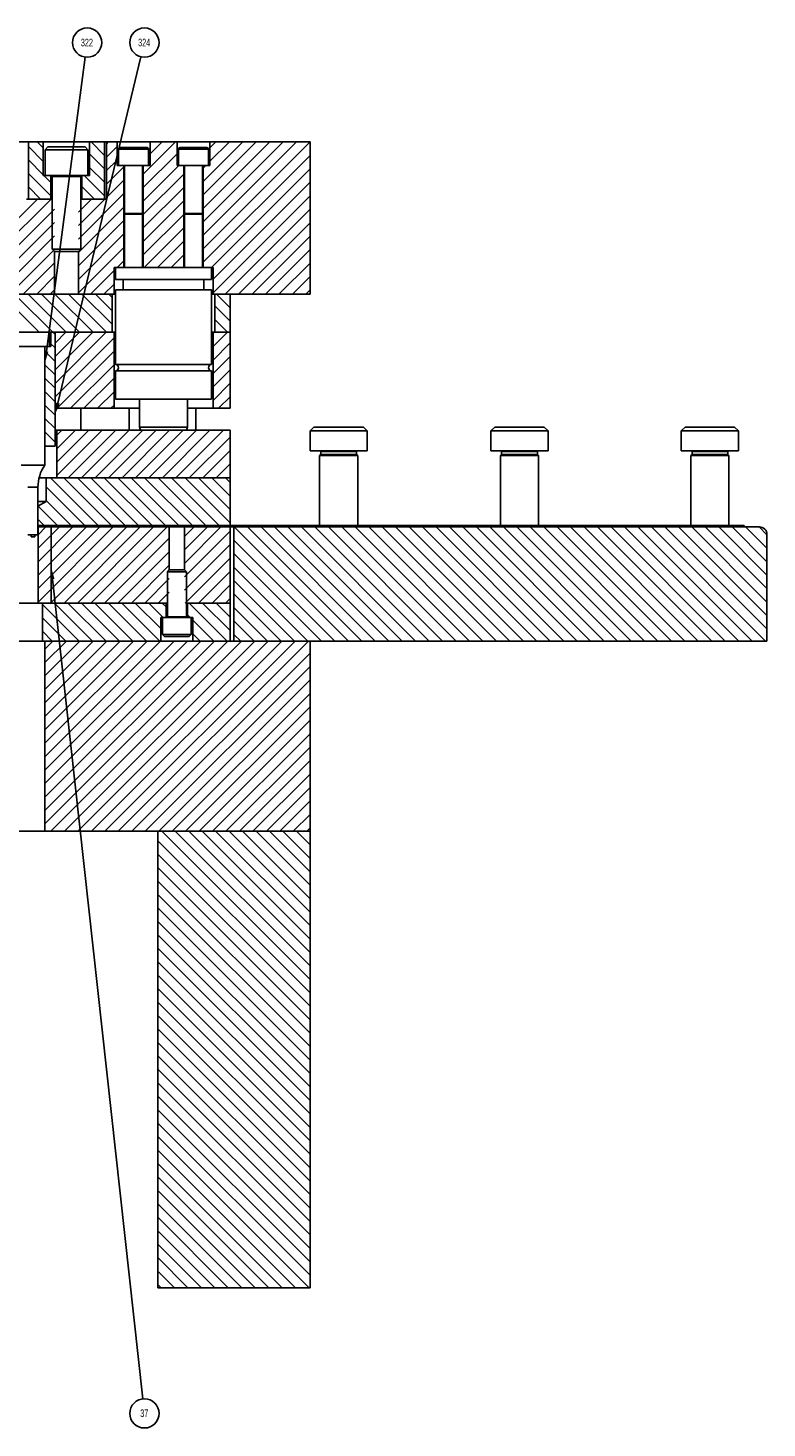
# Model space of a CAD drawing. Header units: inches. Extents: x 220 to 877, y 4 to 174.
# Tile 80 of 256: x 255 to 265, y 66 to 84. Entities that reach past the tile are written whole.
import ezdxf

# ---------------------------------------------------------------- set-up
doc = ezdxf.new("R2010")
doc.units = ezdxf.units.IN
doc.header["$LTSCALE"] = 0.5
doc.header["$MEASUREMENT"] = 0
for name, color, linetype in [('SID-M-D', 42, 'Continuous'), ('SID-M-F', 202, 'Continuous'), ('SID-M-S', 105, 'Continuous')]:
    doc.layers.add(name, color=color, linetype=linetype)
doc.styles.add('SLDTEXTSTYLE0', font='TXT', dxfattribs={"width": 0.595745})

msp = doc.modelspace()

# ---------------------------------------------------------------- linework, layer by layer
at = {"layer": 'SID-M-D'}
for p, q in [((255.41843, 79.98603), (255.92868, 83.85437)), ((255.5682, 79.30748), (256.66078, 83.85803)), ((255.49885, 76.99354), (256.68465, 66.21902))]:
    msp.add_line(p, q, dxfattribs=at)
at = {"layer": 'SID-M-D', "color": 0}
for centre in [(255.95383, 84.04509), (256.70569, 84.04509), (256.70569, 66.02781)]:
    msp.add_circle(centre, 0.19237, dxfattribs=at)
at = {"layer": 'SID-M-D'}
for points in [[(255.44421, 79.98263), (255.39803, 79.83137), (255.44421, 79.98263), (255.39266, 79.98943)], [(255.59349, 79.30141), (255.53178, 79.15579), (255.59349, 79.30141), (255.54292, 79.31355)], [(255.47301, 76.9907), (255.48178, 77.1486), (255.47301, 76.9907), (255.52469, 76.99639)]]:
    msp.add_solid(points, dxfattribs=at)
at = {"layer": 'SID-M-F', "linetype": 'Continuous'}
for p, q in [((255.37728, 82.48434), (255.18178, 82.67984)), ((255.37728, 82.66112), (255.29897, 82.73943)), ((256.18178, 82.56372), (256.00608, 82.73943)), ((256.20678, 82.71595), (256.23026, 82.73943)), ((256.20678, 82.53917), (256.34655, 82.67894)), ((256.69104, 82.31632), (257.11415, 82.73943)), ((256.77962, 82.58168), (256.93737, 82.73943)), ((257.47844, 82.21984), (257.99803, 82.73943)), ((257.47844, 82.04306), (258.17481, 82.73943)), ((257.47844, 81.86628), (258.35158, 82.73943)), ((257.47844, 81.6895), (258.52836, 82.73943)), ((257.47844, 81.51273), (258.70514, 82.73943)), ((257.47844, 81.33595), (258.88178, 82.7393)), ((257.56702, 82.66197), (257.64448, 82.73943)), ((257.56702, 82.48519), (257.82125, 82.73943)), ((255.37728, 82.30756), (255.18178, 82.50306)), ((256.18178, 82.38695), (255.98628, 82.58245)), ((256.20678, 82.3624), (256.34655, 82.50216)), ((256.69104, 82.13954), (257.13395, 82.58245)), ((257.47844, 81.15917), (258.88178, 82.56252)), ((255.47878, 82.02929), (255.18178, 82.32629)), ((255.47878, 82.20606), (255.38542, 82.29943)), ((256.18178, 82.03339), (255.91575, 82.29943)), ((256.18178, 82.21017), (255.98628, 82.40567)), ((256.20678, 82.18562), (256.43513, 82.41396)), ((256.69104, 81.96276), (257.15723, 82.42896)), ((256.69104, 81.78599), (257.22253, 82.31748)), ((257.47844, 82.39661), (257.51078, 82.42896)), ((257.58641, 81.09037), (258.88178, 82.38574)), ((255.34187, 81.98943), (255.18178, 82.14951)), ((256.04897, 81.98943), (255.88478, 82.15362)), ((256.20678, 82.00884), (256.43513, 82.23719)), ((256.69104, 81.60921), (257.22253, 82.14071)), ((257.60678, 80.93397), (258.88178, 82.20897)), ((254.61438, 81.30033), (255.30349, 81.98943)), ((254.81294, 81.3221), (255.48026, 81.98943)), ((255.83803, 81.46331), (256.43513, 82.06041)), ((255.83803, 81.81687), (256.01059, 81.98943)), ((255.83803, 81.64009), (256.18737, 81.98943)), ((256.69104, 81.43243), (257.22253, 81.96393)), ((257.60678, 80.75719), (258.88178, 82.03219)), ((254.92336, 81.25575), (255.52553, 81.85792)), ((255.83803, 81.28654), (256.43513, 81.88363)), ((255.83803, 81.10976), (256.43513, 81.70686)), ((256.69104, 81.25566), (257.22253, 81.78715)), ((257.7658, 80.73943), (258.88178, 81.85541)), ((254.95053, 81.10615), (255.52553, 81.68115)), ((255.83803, 80.93298), (256.43513, 81.53008)), ((256.70253, 81.09037), (257.22253, 81.61038)), ((257.94257, 80.73943), (258.88178, 81.67864)), ((254.95053, 80.92937), (255.52553, 81.50437)), ((255.83803, 80.75621), (256.43513, 81.3533)), ((256.8793, 81.09037), (257.22253, 81.4336)), ((258.11935, 80.73943), (258.88178, 81.50186)), ((254.95053, 80.75259), (255.52553, 81.32759)), ((256.34897, 81.09037), (256.43513, 81.17653)), ((257.05608, 81.09037), (257.22253, 81.25682)), ((258.29613, 80.73943), (258.88178, 81.32508)), ((255.11415, 80.73943), (255.52553, 81.15081)), ((255.29092, 80.73943), (255.52553, 80.97404)), ((255.99803, 80.73943), (256.30678, 81.04818)), ((258.4729, 80.73943), (258.88178, 81.14831)), ((258.64968, 80.73943), (258.88178, 80.97153)), ((255.4677, 80.73943), (255.52553, 80.79726)), ((256.17481, 80.73943), (256.30678, 80.8714)), ((258.82646, 80.73943), (258.88178, 80.79475)), ((255.3241, 80.23943), (254.86028, 80.70324)), ((255.53178, 80.20852), (255.00088, 80.73943)), ((255.67765, 80.23943), (255.17765, 80.73943)), ((255.85443, 80.23943), (255.35443, 80.73943)), ((256.03121, 80.23943), (255.53121, 80.73943)), ((256.20798, 80.23943), (255.70798, 80.73943)), ((256.28178, 80.3424), (255.88476, 80.73943)), ((256.28178, 80.51918), (256.06154, 80.73943)), ((256.28178, 80.69596), (256.23831, 80.73943)), ((257.83178, 80.56017), (257.65253, 80.73943)), ((257.83178, 80.73695), (257.8293, 80.73943)), ((257.83178, 80.38339), (257.63178, 80.58339)), ((255.53178, 80.0964), (255.67481, 80.23943)), ((255.53178, 79.91963), (255.85158, 80.23943)), ((255.53178, 79.74285), (256.02836, 80.23943)), ((255.53178, 79.56607), (256.20514, 80.23943)), ((257.60678, 80.22686), (257.61935, 80.23943)), ((257.60678, 80.05008), (257.79613, 80.23943)), ((257.79897, 80.23943), (257.63178, 80.40662)), ((255.53178, 80.03174), (255.47591, 80.08762)), ((255.53178, 79.3893), (256.30678, 80.1643)), ((257.60678, 79.87331), (257.83178, 80.09831)), ((255.53178, 79.85497), (255.39803, 79.98872)), ((255.55869, 79.23943), (256.30678, 79.98752)), ((257.60678, 79.69653), (257.83178, 79.92153)), ((255.53178, 79.67819), (255.39803, 79.81194)), ((255.73547, 79.23943), (256.30678, 79.81074)), ((257.60678, 79.51975), (257.83178, 79.74475)), ((255.53178, 79.50141), (255.39803, 79.63516)), ((255.91224, 79.23943), (256.30678, 79.63397)), ((257.60678, 79.34298), (257.83178, 79.56798)), ((255.53178, 79.32464), (255.39803, 79.45839)), ((256.08902, 79.23943), (256.30678, 79.45719)), ((257.68001, 79.23943), (257.83178, 79.3912)), ((255.53178, 79.14786), (255.39803, 79.28161)), ((256.2658, 79.23943), (256.30678, 79.28041)), ((255.53178, 78.97108), (255.39803, 79.10483)), ((255.55678, 78.88397), (255.62224, 78.94943)), ((255.55678, 78.70719), (255.79902, 78.94943)), ((255.55678, 78.53041), (255.9758, 78.94943)), ((255.55678, 78.35364), (256.15257, 78.94943)), ((255.70435, 78.32443), (256.32935, 78.94943)), ((255.88113, 78.32443), (256.50613, 78.94943)), ((256.0579, 78.32443), (256.6829, 78.94943)), ((256.23468, 78.32443), (256.85968, 78.94943)), ((256.41146, 78.32443), (257.03646, 78.94943)), ((256.58823, 78.32443), (257.21323, 78.94943)), ((256.76501, 78.32443), (257.39001, 78.94943)), ((256.94179, 78.32443), (257.56679, 78.94943)), ((257.11856, 78.32443), (257.74356, 78.94943)), ((255.53178, 78.79431), (255.39803, 78.92806)), ((257.29534, 78.32443), (257.83178, 78.86087)), ((255.40989, 78.73943), (255.39803, 78.75128)), ((257.47212, 78.32443), (257.83178, 78.68409)), ((257.64889, 78.32443), (257.83178, 78.50732)), ((256.11633, 77.67943), (255.47133, 78.32443)), ((256.29311, 77.67943), (255.64811, 78.32443)), ((256.46989, 77.67943), (255.82489, 78.32443)), ((256.64666, 77.67943), (256.00166, 78.32443)), ((256.82344, 77.67943), (256.17844, 78.32443)), ((257.00022, 77.67943), (256.35522, 78.32443)), ((257.17699, 77.67943), (256.53199, 78.32443)), ((257.35377, 77.67943), (256.70877, 78.32443)), ((257.53055, 77.67943), (256.88555, 78.32443)), ((257.68732, 77.69943), (257.06232, 78.32443)), ((257.83178, 77.73174), (257.2391, 78.32443)), ((257.83178, 77.90852), (257.41588, 78.32443)), ((257.83178, 78.0853), (257.59265, 78.32443)), ((257.83178, 78.26207), (257.76943, 78.32443)), ((257.82567, 78.32443), (257.83178, 78.33054)), ((255.93956, 77.67943), (255.41368, 78.2053)), ((255.76278, 77.67943), (255.41368, 78.02852)), ((255.566, 77.69943), (255.31213, 77.9533)), ((255.38923, 77.69943), (255.30778, 77.78087)), ((255.30878, 77.39853), (255.60968, 77.69943)), ((255.30878, 77.57531), (255.4129, 77.67943)), ((255.30878, 77.22175), (255.76646, 77.67943)), ((255.30878, 77.04498), (255.94323, 77.67943)), ((255.30878, 76.8682), (256.12001, 77.67943)), ((255.30878, 76.69142), (256.29679, 77.67943)), ((255.4129, 77.67943), (255.4329, 77.69943)), ((255.47356, 76.67943), (256.47356, 77.67943)), ((255.65034, 76.67943), (256.65034, 77.67943)), ((255.82712, 76.67943), (256.82712, 77.67943)), ((256.00389, 76.67943), (257.00389, 77.67943)), ((257.23228, 77.55426), (257.35745, 77.67943)), ((257.23228, 77.37749), (257.53422, 77.67943)), ((257.23228, 77.20071), (257.711, 77.67943)), ((259.3841, 76.17943), (257.8841, 77.67943)), ((259.56088, 76.17943), (258.06088, 77.67943)), ((259.73765, 76.17943), (258.23765, 77.67943)), ((259.91443, 76.17943), (258.41443, 77.67943)), ((260.09121, 76.17943), (258.59121, 77.67943)), ((260.26798, 76.17943), (258.76798, 77.67943)), ((260.44476, 76.17943), (258.94476, 77.67943)), ((260.62154, 76.17943), (259.12154, 77.67943)), ((260.79831, 76.17943), (259.29831, 77.67943)), ((260.97509, 76.17943), (259.47509, 77.67943)), ((261.15187, 76.17943), (259.65187, 77.67943)), ((261.32864, 76.17943), (259.82864, 77.67943)), ((261.50542, 76.17943), (260.00542, 77.67943)), ((261.6822, 76.17943), (260.1822, 77.67943)), ((261.85897, 76.17943), (260.35897, 77.67943)), ((262.03575, 76.17943), (260.53575, 77.67943)), ((262.21253, 76.17943), (260.71253, 77.67943)), ((262.3893, 76.17943), (260.8893, 77.67943)), ((262.56608, 76.17943), (261.06608, 77.67943)), ((262.74286, 76.17943), (261.24286, 77.67943)), ((262.91963, 76.17943), (261.41963, 77.67943)), ((263.09641, 76.17943), (261.59641, 77.67943)), ((263.27319, 76.17943), (261.77319, 77.67943)), ((263.44996, 76.17943), (261.94996, 77.67943)), ((263.62674, 76.17943), (262.12674, 77.67943)), ((263.80352, 76.17943), (262.30352, 77.67943)), ((263.98029, 76.17943), (262.48029, 77.67943)), ((264.15707, 76.17943), (262.65707, 77.67943)), ((264.33385, 76.17943), (262.83385, 77.67943)), ((264.51062, 76.17943), (263.01062, 77.67943)), ((264.6874, 76.17943), (263.1874, 77.67943)), ((264.86418, 76.17943), (263.36418, 77.67943)), ((264.88178, 76.3386), (263.54095, 77.67943)), ((264.88178, 76.51538), (263.71773, 77.67943)), ((264.88178, 76.69215), (263.89451, 77.67943)), ((264.88178, 76.86893), (264.07128, 77.67943)), ((264.88178, 77.04571), (264.24806, 77.67943)), ((264.88178, 77.22248), (264.42484, 77.67943)), ((264.88178, 77.39926), (264.60161, 77.67943)), ((264.88178, 77.57604), (264.77839, 77.67943)), ((256.18067, 76.67943), (257.03128, 77.53004)), ((257.23228, 77.02393), (257.83178, 77.62343)), ((259.20732, 76.17943), (257.88178, 77.50497)), ((256.35745, 76.67943), (257.03128, 77.35326)), ((257.23228, 76.84716), (257.83178, 77.44666)), ((259.03055, 76.17943), (257.88178, 77.32819)), ((256.53422, 76.67943), (257.03128, 77.17649)), ((257.24133, 76.67943), (257.83178, 77.26988)), ((258.85377, 76.17943), (257.88178, 77.15141)), ((256.711, 76.67943), (257.03128, 76.99971)), ((257.41811, 76.67943), (257.83178, 77.0931)), ((258.67699, 76.17943), (257.88178, 76.97464)), ((256.88778, 76.67943), (257.03128, 76.82293)), ((257.59488, 76.67943), (257.83178, 76.91633)), ((257.77166, 76.67943), (257.83178, 76.73955)), ((258.50022, 76.17943), (257.88178, 76.79786)), ((255.84857, 76.17943), (255.36678, 76.66121)), ((256.02534, 76.17943), (255.52534, 76.67943)), ((256.20212, 76.17943), (255.70212, 76.67943)), ((256.3789, 76.17943), (255.8789, 76.67943)), ((256.55567, 76.17943), (256.05567, 76.67943)), ((256.73245, 76.17943), (256.23245, 76.67943)), ((256.90923, 76.17943), (256.40923, 76.67943)), ((256.92078, 76.34465), (256.586, 76.67943)), ((256.95278, 76.48943), (256.76278, 76.67943)), ((256.99128, 76.6277), (256.93956, 76.67943)), ((257.79311, 76.17943), (257.29311, 76.67943)), ((257.83178, 76.31753), (257.46989, 76.67943)), ((257.83178, 76.49431), (257.64666, 76.67943)), ((257.83178, 76.67108), (257.82344, 76.67943)), ((258.32344, 76.17943), (257.88178, 76.62108)), ((255.67179, 76.17943), (255.36678, 76.48443)), ((257.30633, 76.48943), (257.27228, 76.52348)), ((257.61633, 76.17943), (257.34278, 76.45298)), ((258.14666, 76.17943), (257.88178, 76.44431)), ((255.49501, 76.17943), (255.36678, 76.30766)), ((257.43956, 76.17943), (257.34278, 76.2762)), ((257.96989, 76.17943), (257.88178, 76.26753)), ((255.39803, 76.07357), (255.50389, 76.17943)), ((255.39803, 75.89679), (255.68067, 76.17943)), ((255.39803, 75.72001), (255.85745, 76.17943)), ((255.39803, 75.54324), (256.03422, 76.17943)), ((255.39803, 75.36646), (256.211, 76.17943)), ((255.39803, 75.18968), (256.38778, 76.17943)), ((255.39803, 75.01291), (256.56455, 76.17943)), ((255.39803, 74.83613), (256.74133, 76.17943)), ((255.39803, 74.65935), (256.91811, 76.17943)), ((255.39803, 74.48258), (257.09488, 76.17943)), ((255.39803, 74.3058), (257.27166, 76.17943)), ((255.39803, 74.12902), (257.44844, 76.17943)), ((255.39803, 73.95225), (257.62521, 76.17943)), ((255.39803, 73.77547), (257.80199, 76.17943)), ((255.47877, 73.67943), (257.97877, 76.17943)), ((255.65554, 73.67943), (258.15554, 76.17943)), ((255.83232, 73.67943), (258.33232, 76.17943)), ((256.0091, 73.67943), (258.5091, 76.17943)), ((256.18587, 73.67943), (258.68587, 76.17943)), ((256.36265, 73.67943), (258.86265, 76.17943)), ((256.53943, 73.67943), (258.88178, 76.02178)), ((256.7162, 73.67943), (258.88178, 75.84501)), ((256.89298, 73.67943), (258.88178, 75.66823)), ((257.06976, 73.67943), (258.88178, 75.49145)), ((257.24653, 73.67943), (258.88178, 75.31468)), ((257.42331, 73.67943), (258.88178, 75.1379)), ((257.60009, 73.67943), (258.88178, 74.96112)), ((257.77686, 73.67943), (258.88178, 74.78435)), ((257.95364, 73.67943), (258.88178, 74.60757)), ((258.13042, 73.67943), (258.88178, 74.43079)), ((258.30719, 73.67943), (258.88178, 74.25402)), ((258.48397, 73.67943), (258.88178, 74.07724)), ((258.66075, 73.67943), (258.88178, 73.90046)), ((258.88178, 71.732), (256.93435, 73.67943)), ((258.88178, 71.90877), (257.11113, 73.67943)), ((258.88178, 72.08555), (257.28791, 73.67943)), ((258.88178, 72.26233), (257.46468, 73.67943)), ((258.88178, 72.4391), (257.64146, 73.67943)), ((258.88178, 72.61588), (257.81824, 73.67943)), ((258.88178, 72.79266), (257.99501, 73.67943)), ((258.88178, 72.96943), (258.17179, 73.67943)), ((258.88178, 73.14621), (258.34857, 73.67943)), ((258.88178, 73.32299), (258.52534, 73.67943)), ((258.88178, 73.49976), (258.70212, 73.67943)), ((258.83752, 73.67943), (258.88178, 73.72369)), ((258.88178, 73.67654), (258.8789, 73.67943)), ((258.88178, 71.55522), (256.88178, 73.55522)), ((258.88178, 71.37844), (256.88178, 73.37844)), ((258.88178, 71.20167), (256.88178, 73.20167)), ((258.88178, 71.02489), (256.88178, 73.02489)), ((258.88178, 70.84811), (256.88178, 72.84811)), ((258.88178, 70.67134), (256.88178, 72.67134)), ((258.88178, 70.49456), (256.88178, 72.49456)), ((258.88178, 70.31778), (256.88178, 72.31778)), ((258.88178, 70.14101), (256.88178, 72.14101)), ((258.88178, 69.96423), (256.88178, 71.96423)), ((258.88178, 69.78745), (256.88178, 71.78745)), ((258.88178, 69.61068), (256.88178, 71.61068)), ((258.88178, 69.4339), (256.88178, 71.4339)), ((258.88178, 69.25712), (256.88178, 71.25712)), ((258.88178, 69.08035), (256.88178, 71.08035)), ((258.88178, 68.90357), (256.88178, 70.90357)), ((258.88178, 68.72679), (256.88178, 70.72679)), ((258.88178, 68.55002), (256.88178, 70.55002)), ((258.88178, 68.37324), (256.88178, 70.37324)), ((258.88178, 68.19646), (256.88178, 70.19646)), ((258.88178, 68.01969), (256.88178, 70.01969)), ((258.88178, 67.84291), (256.88178, 69.84291)), ((258.86849, 67.67943), (256.88178, 69.66613)), ((258.69171, 67.67943), (256.88178, 69.48936)), ((258.51494, 67.67943), (256.88178, 69.31258)), ((258.33816, 67.67943), (256.88178, 69.1358)), ((258.16138, 67.67943), (256.88178, 68.95903)), ((257.98461, 67.67943), (256.88178, 68.78225)), ((257.80783, 67.67943), (256.88178, 68.60547)), ((257.63105, 67.67943), (256.88178, 68.4287)), ((257.45428, 67.67943), (256.88178, 68.25192)), ((257.2775, 67.67943), (256.88178, 68.07514)), ((257.10072, 67.67943), (256.88178, 67.89837)), ((256.92394, 67.67943), (256.88178, 67.72159))]:
    msp.add_line(p, q, dxfattribs=at)
at = {"layer": 'SID-M-S'}
for p, q in [((250.75462, 82.73943), (255.37728, 82.73943)), ((255.18178, 82.73943), (255.18178, 81.98943)), ((255.37728, 82.29943), (255.37728, 82.73943)), ((256.20678, 82.73943), (255.37728, 82.73943)), ((255.43803, 82.67443), (255.40053, 82.63693)), ((255.40053, 82.63693), (255.40053, 82.29943)), ((255.40053, 82.63693), (255.96303, 82.63693)), ((255.43803, 82.67443), (255.92553, 82.67443)), ((255.96303, 82.63693), (255.92553, 82.67443)), ((255.96303, 82.29943), (255.96303, 82.63693)), ((255.98628, 82.73943), (255.98628, 82.29943)), ((256.18178, 81.98943), (256.18178, 82.73943)), ((256.20678, 82.73943), (258.88178, 82.73943)), ((256.20678, 82.73943), (256.20678, 81.98943)), ((256.34655, 82.42896), (256.34655, 82.73943)), ((256.36623, 82.64549), (256.36623, 82.42896)), ((256.36623, 82.64549), (256.75993, 82.64549)), ((256.38592, 82.66518), (256.74025, 82.66518)), ((256.75993, 82.42896), (256.75993, 82.64549)), ((256.77962, 82.73943), (256.77962, 82.42896)), ((257.13395, 82.42896), (257.13395, 82.73943)), ((257.15363, 82.64549), (257.15363, 82.42896)), ((257.15363, 82.64549), (257.54733, 82.64549)), ((257.17332, 82.66518), (257.52765, 82.66518)), ((257.54733, 82.42896), (257.54733, 82.64549)), ((257.56702, 82.73943), (257.56702, 82.42896)), ((258.88178, 80.73943), (258.88178, 82.73943)), ((255.98628, 82.29943), (255.37728, 82.29943)), ((255.47878, 81.98943), (255.47878, 82.29943)), ((255.49428, 82.29943), (255.49428, 82.29903)), ((255.49428, 82.29903), (255.86928, 82.29903)), ((255.52134, 82.29751), (255.49428, 82.28766)), ((255.49428, 82.28766), (255.49428, 81.33068)), ((255.49428, 82.28766), (255.86928, 82.28766)), ((255.52134, 82.29751), (255.84223, 82.29751)), ((255.86928, 82.28766), (255.84223, 82.29751)), ((255.86928, 82.29903), (255.86928, 82.29943)), ((255.86928, 81.33068), (255.86928, 82.28766)), ((255.88478, 82.29943), (255.88478, 81.98943)), ((256.77962, 82.42896), (256.34655, 82.42896)), ((256.43513, 81.09037), (256.43513, 82.42896)), ((256.44497, 82.42896), (256.44497, 81.79864)), ((256.68119, 81.79864), (256.68119, 82.42896)), ((256.69104, 82.42896), (256.69104, 81.09037)), ((257.56702, 82.42896), (257.13395, 82.42896)), ((257.22253, 81.09037), (257.22253, 82.42896)), ((257.23237, 82.42896), (257.23237, 81.79864)), ((257.46859, 81.79864), (257.46859, 82.42896)), ((257.47844, 82.42896), (257.47844, 81.09037)), ((255.49428, 81.98943), (255.15678, 81.98943)), ((256.20678, 81.98943), (255.86928, 81.98943)), ((256.44497, 81.79864), (256.68119, 81.79864)), ((256.46046, 81.79711), (256.44497, 81.79148)), ((256.44497, 81.79148), (256.44497, 81.09037)), ((256.44497, 81.79148), (256.68119, 81.79148)), ((256.46046, 81.79711), (256.6657, 81.79711)), ((256.68119, 81.79148), (256.6657, 81.79711)), ((256.68119, 81.09037), (256.68119, 81.79148)), ((257.23237, 81.79864), (257.46859, 81.79864)), ((257.24786, 81.79711), (257.23237, 81.79148)), ((257.23237, 81.79148), (257.23237, 81.09037)), ((257.23237, 81.79148), (257.46859, 81.79148)), ((257.24786, 81.79711), (257.45311, 81.79711)), ((257.46859, 81.79148), (257.45311, 81.79711)), ((257.46859, 81.09037), (257.46859, 81.79148)), ((255.49428, 81.33068), (255.52553, 81.29943)), ((255.49428, 81.33068), (255.86928, 81.33068)), ((255.52553, 80.73943), (255.52553, 81.29943)), ((255.52553, 81.29943), (255.83803, 81.29943)), ((255.83803, 81.29943), (255.86928, 81.33068)), ((255.83803, 81.29943), (255.83803, 80.73943)), ((256.30678, 81.09037), (257.60678, 81.09037)), ((256.30678, 80.73943), (256.30678, 81.09037)), ((256.32686, 81.09037), (256.32686, 80.93289)), ((257.5867, 80.93289), (257.5867, 81.09037)), ((257.60678, 81.09037), (257.60678, 80.73943)), ((257.5867, 80.93289), (256.32686, 80.93289)), ((256.32686, 80.7951), (256.32686, 79.81277)), ((257.5867, 80.7951), (256.32686, 80.7951)), ((256.42529, 80.93289), (256.42529, 80.7951)), ((257.48828, 80.7951), (257.48828, 80.93289)), ((257.5867, 79.81277), (257.5867, 80.7951)), ((251.5617, 80.73943), (256.32686, 80.73943)), ((256.28178, 80.23943), (256.28178, 80.73943)), ((257.5867, 80.73943), (258.88178, 80.73943)), ((257.63178, 80.73943), (257.63178, 80.23943)), ((257.83178, 79.23943), (257.83178, 80.73943)), ((256.28178, 80.23943), (254.88803, 80.23943)), ((255.46028, 80.05143), (255.46028, 80.23943)), ((255.47591, 80.23943), (255.47591, 80.05143)), ((255.47591, 80.23943), (256.32686, 80.23943)), ((255.53178, 78.73943), (255.53178, 80.23943)), ((256.30678, 79.23943), (256.30678, 80.23943)), ((257.83178, 80.23943), (257.5867, 80.23943)), ((257.60678, 80.23943), (257.60678, 79.23943)), ((255.47591, 80.05143), (255.00766, 80.05143)), ((255.39803, 78.48943), (255.39803, 80.05143)), ((257.5867, 79.81277), (256.32686, 79.81277)), ((256.32686, 79.73018), (256.32686, 79.35809)), ((257.5867, 79.73018), (256.32686, 79.73018)), ((257.5867, 79.35809), (257.5867, 79.73018)), ((257.5867, 79.35809), (256.32686, 79.35809)), ((256.64182, 79.35809), (256.64182, 78.9888)), ((257.27174, 78.9888), (257.27174, 79.35809)), ((256.64182, 79.23943), (255.53178, 79.23943)), ((255.86928, 78.94943), (255.86928, 79.23943)), ((256.50678, 78.94943), (256.50678, 79.23943)), ((257.83178, 79.23943), (257.27174, 79.23943)), ((257.38178, 78.94943), (257.38178, 79.23943)), ((255.53178, 78.94943), (257.23237, 78.94943)), ((255.55678, 78.94943), (255.55678, 78.32443)), ((257.27174, 78.9888), (256.64182, 78.9888)), ((257.83178, 78.94943), (257.23237, 78.94943)), ((257.83178, 77.69943), (257.83178, 78.94943)), ((258.93178, 78.99193), (258.88178, 78.94193)), ((258.93178, 78.99193), (259.58178, 78.99193)), ((259.63178, 78.94193), (259.58178, 78.99193)), ((261.30678, 78.99193), (261.25678, 78.94193)), ((261.30678, 78.99193), (261.95678, 78.99193)), ((262.00678, 78.94193), (261.95678, 78.99193)), ((263.80678, 78.99193), (263.75678, 78.94193)), ((263.80678, 78.99193), (264.45678, 78.99193)), ((264.50678, 78.94193), (264.45678, 78.99193)), ((258.88178, 78.94193), (258.88178, 78.67943)), ((258.88178, 78.94193), (259.63178, 78.94193)), ((259.63178, 78.67943), (259.63178, 78.94193)), ((261.25678, 78.94193), (261.25678, 78.67943)), ((261.25678, 78.94193), (262.00678, 78.94193)), ((262.00678, 78.67943), (262.00678, 78.94193)), ((263.75678, 78.94193), (263.75678, 78.67943)), ((263.75678, 78.94193), (264.50678, 78.94193)), ((264.50678, 78.67943), (264.50678, 78.94193)), ((255.39803, 78.73943), (255.53178, 78.73943)), ((258.88178, 78.67943), (259.63178, 78.67943)), ((259.02241, 78.63255), (259.00678, 78.61693)), ((259.00678, 78.61693), (259.00678, 77.69943)), ((259.00678, 78.61693), (259.50678, 78.61693)), ((259.0146, 78.67943), (259.02241, 78.67162)), ((259.02241, 78.67162), (259.02241, 78.63255)), ((259.02241, 78.67162), (259.49116, 78.67162)), ((259.02241, 78.63255), (259.49116, 78.63255)), ((259.49116, 78.67162), (259.49897, 78.67943)), ((259.49116, 78.63255), (259.49116, 78.67162)), ((259.50678, 78.61693), (259.49116, 78.63255)), ((259.50678, 77.69943), (259.50678, 78.61693)), ((261.25678, 78.67943), (262.00678, 78.67943)), ((261.39741, 78.63255), (261.38178, 78.61693)), ((261.38178, 78.61693), (261.38178, 77.69943)), ((261.38178, 78.61693), (261.88178, 78.61693)), ((261.3896, 78.67943), (261.39741, 78.67162)), ((261.39741, 78.67162), (261.39741, 78.63255)), ((261.39741, 78.67162), (261.86616, 78.67162)), ((261.39741, 78.63255), (261.86616, 78.63255)), ((261.86616, 78.67162), (261.87397, 78.67943)), ((261.86616, 78.63255), (261.86616, 78.67162)), ((261.88178, 78.61693), (261.86616, 78.63255)), ((261.88178, 77.69943), (261.88178, 78.61693)), ((263.75678, 78.67943), (264.50678, 78.67943)), ((263.89741, 78.63255), (263.88178, 78.61693)), ((263.88178, 78.61693), (263.88178, 77.69943)), ((263.88178, 78.61693), (264.38178, 78.61693)), ((263.8896, 78.67943), (263.89741, 78.67162)), ((263.89741, 78.67162), (263.89741, 78.63255)), ((263.89741, 78.67162), (264.36616, 78.67162)), ((263.89741, 78.63255), (264.36616, 78.63255)), ((264.36616, 78.67162), (264.37397, 78.67943)), ((264.36616, 78.63255), (264.36616, 78.67162)), ((264.38178, 78.61693), (264.36616, 78.63255)), ((264.38178, 77.69943), (264.38178, 78.61693)), ((255.39803, 78.48943), (255.08553, 78.48943)), ((257.83178, 78.32443), (255.32214, 78.32443)), ((255.41368, 78.32443), (255.41368, 78.01193)), ((255.30678, 78.20146), (255.17678, 78.20146)), ((255.30678, 77.57443), (255.30678, 78.20146)), ((255.41368, 78.01193), (255.30678, 78.01193)), ((255.30778, 77.95079), (255.30678, 77.95079)), ((255.41368, 78.01193), (255.30778, 77.95079)), ((255.30778, 77.95079), (255.30778, 77.69943)), ((255.30678, 77.69943), (264.58178, 77.69943)), ((255.30678, 77.67943), (264.78178, 77.67943)), ((255.30878, 77.67943), (255.30878, 76.67943)), ((255.48178, 77.67943), (255.48178, 76.67943)), ((255.68178, 77.67943), (255.68178, 77.69943)), ((257.03128, 77.11443), (257.03128, 77.67943)), ((257.23228, 77.67943), (257.23228, 77.11443)), ((257.58178, 77.69943), (257.58178, 77.67943)), ((257.83178, 76.17943), (257.83178, 77.67943)), ((257.88178, 77.67943), (257.88178, 76.17943)), ((264.58178, 77.67943), (264.58178, 77.69943)), ((255.30678, 77.57443), (255.17678, 77.57443)), ((255.21828, 77.57443), (255.21828, 77.55093)), ((255.21828, 77.55093), (255.26528, 77.55093)), ((255.26528, 77.55093), (255.26528, 77.57443)), ((264.88178, 76.17943), (264.88178, 77.57943)), ((257.03128, 77.11443), (257.00678, 77.08993)), ((257.23228, 77.11443), (257.03128, 77.11443)), ((257.25678, 77.08993), (257.23228, 77.11443)), ((257.00678, 77.08993), (257.00678, 76.49874)), ((257.25678, 77.08993), (257.00678, 77.08993)), ((257.25678, 76.49874), (257.25678, 77.08993)), ((255.30878, 76.67943), (254.82678, 76.67943)), ((255.30878, 76.67943), (257.00678, 76.67943)), ((255.36678, 76.67943), (255.36678, 76.17943)), ((256.99128, 76.48943), (256.99128, 76.67943)), ((257.83178, 76.67943), (257.25678, 76.67943)), ((257.27228, 76.67943), (257.27228, 76.48943)), ((256.92078, 76.17943), (256.92078, 76.48943)), ((256.92078, 76.48943), (257.34278, 76.48943)), ((256.94428, 76.48943), (256.94428, 76.26443)), ((257.00678, 76.49874), (257.02709, 76.49135)), ((257.25678, 76.49874), (257.00678, 76.49874)), ((257.00678, 76.48982), (257.00678, 76.48943)), ((257.25678, 76.48982), (257.00678, 76.48982)), ((257.23648, 76.49135), (257.02709, 76.49135)), ((257.23648, 76.49135), (257.25678, 76.49874)), ((257.25678, 76.48943), (257.25678, 76.48982)), ((257.31928, 76.26443), (257.31928, 76.48943)), ((257.34278, 76.48943), (257.34278, 76.17943)), ((256.94428, 76.26443), (256.96928, 76.23943)), ((257.31928, 76.26443), (256.94428, 76.26443)), ((257.29428, 76.23943), (256.96928, 76.23943)), ((257.29428, 76.23943), (257.31928, 76.26443)), ((255.36678, 76.17943), (254.65228, 76.17943)), ((264.88178, 76.17943), (255.36678, 76.17943)), ((255.39803, 76.17943), (255.39803, 73.67943)), ((258.88178, 67.67943), (258.88178, 76.17943)), ((258.88178, 73.67943), (253.73128, 73.67943)), ((256.88178, 73.67943), (256.88178, 67.67943)), ((258.88178, 67.67943), (256.88178, 67.67943))]:
    msp.add_line(p, q, dxfattribs=at)
for centre, radius, start, end in [((256.38592, 82.64549), 0.01969, 90, 180), ((256.74025, 82.64549), 0.01969, 0, 90), ((257.17332, 82.64549), 0.01969, 90, 180), ((257.52765, 82.64549), 0.01969, 0, 90), ((255.52107, 82.29825), 0.000787, 290, 90), ((255.8425, 82.29825), 0.000787, 90, 250), ((256.46019, 81.79785), 0.000787, 290, 90), ((256.66597, 81.79785), 0.000787, 90, 250), ((257.24759, 81.79785), 0.000787, 290, 90), ((257.45338, 81.79785), 0.000787, 90, 250), ((256.32489, 79.77148), 0.04134, 272.729403, 87.270597), ((257.58867, 79.77148), 0.04134, 92.729403, 267.270597), ((256.68119, 78.9888), 0.03937, 180, 270), ((257.23237, 78.9888), 0.03937, 270, 0), ((255.80678, 78.20146), 0.5, 144.835312, 180), ((264.78178, 77.57943), 0.1, 0, 90), ((257.02682, 76.49061), 0.000787, 270, 70), ((257.23675, 76.49061), 0.000787, 110, 270)]:
    msp.add_arc(centre, radius, start, end, dxfattribs=at)

# ---------------------------------------------------------------- texts
at = {"layer": 'SID-M-D', "color": 0, "char_height": 0.1, "attachment_point": 2, "style": 'SLDTEXTSTYLE0'}
for s, insert in [('322', (255.95081, 84.09619)), ('324', (256.70267, 84.09619)), ('37', (256.70368, 66.07891))]:
    msp.add_mtext(s, dxfattribs=dict(at, insert=insert))

doc.saveas('drawing.dxf')
